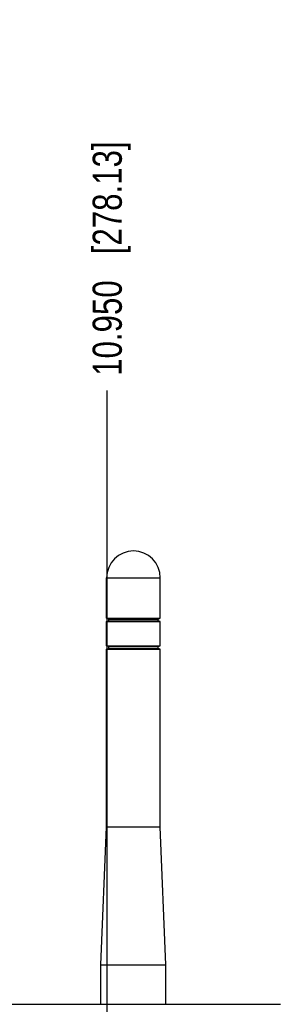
# Model space of a CAD drawing. Header units: inches. Extents: x 0 to 34, y 0 to 22.
# Tile 47 of 136: x 13.6 to 14.8, y 7 to 11.2. Entities that reach past the tile are written whole.
import ezdxf

# ---------------------------------------------------------------- set-up
doc = ezdxf.new("R2010")
doc.units = ezdxf.units.IN
doc.header["$LTSCALE"] = 1.87
doc.header["$MEASUREMENT"] = 0
doc.layers.get('0').update_dxf_attribs({"linetype": 'CONTINUOUS'})
doc.layers.add('02___PRT_ALL_AXES', color=7, linetype='CONTINUOUS')
doc.layers.add('DIMENSIONS', color=7, linetype='CONTINUOUS')
doc.styles.get("Standard").update_dxf_attribs({"font": 'txt', "width": 0.8})
doc.dimstyles.new('DIMSTYLE_3', dxfattribs={"dimtxt": 0.125, "dimasz": 0.18, "dimexe": 0.125, "dimexo": 0.0625, "dimgap": 0.03125, "dimtad": 0, "dimtih": 1, "dimtoh": 1, "dimdec": 3, "dimlfac": 1.333333, "dimzin": 4, "dimdsep": 46, "dimtxsty": 'STANDARD', "dimblk": '_FILLED', "dimblk1": '_FILLED', "dimblk2": '_FILLED', "dimcen": 0.09, "dimadec": 0, "dimazin": 0, "dimtp": 0.001, "dimtm": 0.001, "dimtfac": 1, "dimtdec": 3, "dimtofl": 0, "dimtmove": 0, "dimatfit": 3, "dimldrblk": '_FILLED', "dimfxl": 1, "dimtolj": 1, "dimtzin": 4, "dimarcsym": 0})

# ---------------------------------------------------------------- blocks, each defined once
blk = doc.blocks.new('*D29')
at = {"layer": 'DIMENSIONS', "color": 2, "linetype": 'CONTINUOUS'}
blk.add_line((14.0167, 6.4586), (14.0167, 9.6365), dxfattribs=at)
at = {"layer": 'DIMENSIONS', "color": 2, "linetype": 'CONTINUOUS', "insert": (13.9542, 9.699), "char_height": 0.125, "width": 1.525, "attachment_point": 1, "rotation": 90, "line_spacing_factor": 0.9}
blk.add_mtext('10.950{\\Ftxt.shx;\\W1.000000;\\H0.125000; }[278.13]', dxfattribs=at)
blk = doc.blocks.new('_FILLED')
at = {"color": 0, "linetype": 'BYBLOCK'}
blk.add_solid([(0, 0), (-1, 0.174), (-1, -0.174)], dxfattribs=at)

msp = doc.modelspace()

# ---------------------------------------------------------------- linework, layer by layer
at = {"color": 7, "linetype": 'CONTINUOUS'}
for p, q in [((14.01401, 8.66112), (14.24433, 8.66112)), ((14.02287, 8.6574), (14.01401, 8.66112)), ((14.01401, 8.64635), (14.02287, 8.65002)), ((14.01401, 8.64635), (14.24433, 8.64635)), ((14.02287, 8.6574), (14.23547, 8.6574)), ((14.02287, 8.65002), (14.02287, 8.6574)), ((14.02287, 8.65002), (14.23547, 8.65002)), ((14.23547, 8.6574), (14.24433, 8.66112)), ((14.23547, 8.65002), (14.23547, 8.6574)), ((14.24433, 8.64635), (14.23547, 8.65002)), ((14.01401, 8.54301), (14.24433, 8.54301)), ((14.02287, 8.53929), (14.01401, 8.54301)), ((14.01401, 8.52824), (14.02287, 8.53191)), ((14.01401, 8.52824), (14.24433, 8.52824)), ((14.02287, 8.53929), (14.23547, 8.53929)), ((14.02287, 8.53191), (14.02287, 8.53929)), ((14.02287, 8.53191), (14.23547, 8.53191)), ((14.23547, 8.53929), (14.24433, 8.54301)), ((14.23547, 8.53191), (14.23547, 8.53929)), ((14.24433, 8.52824), (14.23547, 8.53191)), ((5.84904, 7.0077), (14.7593, 7.0077))]:
    msp.add_line(p, q, dxfattribs=at)
msp.add_arc((14.7593, 7.0062), 0.0015, 89.81772, 90, dxfattribs=at)
at = {"layer": '02___PRT_ALL_AXES', "color": 7, "linetype": 'CONTINUOUS'}
for p, q in [((14.01401, 8.83385), (14.24433, 8.83385)), ((14.01401, 8.66112), (14.01401, 8.83385)), ((14.24433, 8.66112), (14.24433, 8.83385)), ((14.01401, 8.54301), (14.01401, 8.64635)), ((14.24433, 8.54301), (14.24433, 8.64635)), ((14.01401, 7.76791), (14.01401, 8.52824)), ((14.24433, 7.76791), (14.24433, 8.52824)), ((13.98965, 7.17736), (14.01401, 7.76791)), ((14.01401, 7.76791), (14.24433, 7.76791)), ((14.26869, 7.17736), (14.24433, 7.76791)), ((13.98965, 7.17736), (14.26869, 7.17736)), ((13.98965, 7.0077), (13.98965, 7.17736)), ((14.26869, 7.0077), (14.26869, 7.17736))]:
    msp.add_line(p, q, dxfattribs=at)
msp.add_arc((14.12917, 8.83385), 0.11516, 0, 180, dxfattribs=at)

# ---------------------------------------------------------------- dimensions: what is measured, and where the dimension line sits
at = {"layer": 'DIMENSIONS', "color": 2, "linetype": 'CONTINUOUS'}
dim = msp.add_ordinate_dim(feature_location=(14.01667, 6.45862), offset=(0, 3.17789), dtype=1, origin=(5.80417, 6.39612), dimstyle='DIMSTYLE_3', dxfattribs=at)
dim.commit()
dim.dimension.update_dxf_attribs({"geometry": '*D29', "text_midpoint": (14.01667, 10.46151)})

doc.saveas('drawing.dxf')
